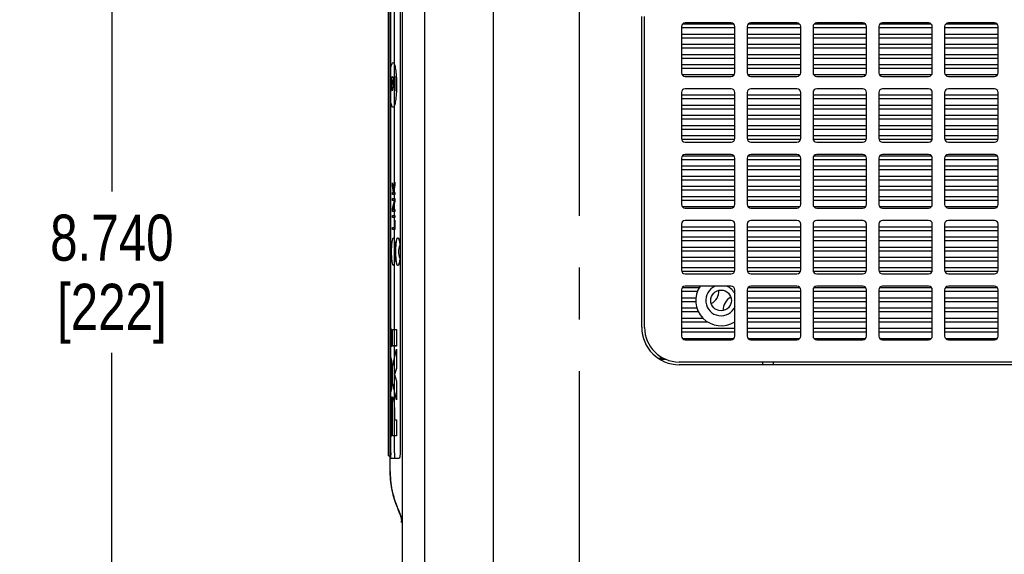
# Model space of a CAD drawing. Header units: inches. Extents: x 0 to 34, y 0 to 22.
# Tile 5 of 54: x 14 to 16.7, y 4.2 to 5.7. Entities that reach past the tile are written whole.
import ezdxf

# ---------------------------------------------------------------- set-up
doc = ezdxf.new("R2010")
doc.units = ezdxf.units.IN
doc.header["$LTSCALE"] = 1.87
doc.header["$MEASUREMENT"] = 0
doc.linetypes.add('CENTER', pattern=[0.6, 0.375, -0.075, 0.075, -0.075])
doc.layers.get('0').update_dxf_attribs({"linetype": 'CONTINUOUS'})
for name, color, linetype in [('02___PRT_ALL_AXES', 7, 'CONTINUOUS'), ('06___PRT_ALL_SURFS', 7, 'CONTINUOUS'), ('3_ALL_AXES', 7, 'CONTINUOUS'), ('DATUMCURVES', 7, 'CONTINUOUS'), ('DETAIL', 7, 'CONTINUOUS'), ('DIMENSIONS', 7, 'CONTINUOUS')]:
    doc.layers.add(name, color=color, linetype=linetype)
doc.styles.get("Standard").update_dxf_attribs({"font": 'txt', "width": 0.8})
doc.dimstyles.new('DIMSTYLE_4', dxfattribs={"dimtxt": 0.125, "dimasz": 0.18, "dimexe": 0.18, "dimexo": 0.0625, "dimgap": 0.09, "dimtad": 0, "dimtih": 1, "dimtoh": 1, "dimdec": 3, "dimlfac": 2, "dimzin": 4, "dimdsep": 46, "dimtxsty": 'STANDARD', "dimblk": '_FILLED', "dimblk1": '_FILLED', "dimblk2": '_FILLED', "dimcen": 0.09, "dimadec": 0, "dimazin": 0, "dimtp": 0.001, "dimtm": 0.001, "dimtfac": 1, "dimtdec": 3, "dimtofl": 0, "dimtmove": 0, "dimatfit": 3, "dimldrblk": '_FILLED', "dimfxl": 1, "dimtolj": 1, "dimtzin": 4, "dimarcsym": 0})

# ---------------------------------------------------------------- blocks, each defined once
blk = doc.blocks.new('_FILLED')
at = {"color": 0, "linetype": 'BYBLOCK'}
blk.add_solid([(0, 0), (-1, 0.174), (-1, -0.174)], dxfattribs=at)
blk = doc.blocks.new('*D8')
at = {"layer": 'DIMENSIONS', "color": 2, "linetype": 'CONTINUOUS'}
for p, q in [((15.4681, 7.2833), (14.137, 7.2833)), ((14.262, 7.2833), (14.262, 5.2233)), ((14.262, 2.9133), (14.262, 4.7858)), ((15.4681, 2.9133), (14.137, 2.9133))]:
    blk.add_line(p, q, dxfattribs=at)
at = {"layer": 'DIMENSIONS', "color": 2, "linetype": 'CONTINUOUS', "xscale": 0.18, "yscale": 0.18, "zscale": 0.18}
for p, rotation in [((14.262, 7.2833), 90), ((14.262, 2.9133), 270)]:
    blk.add_blockref('_FILLED', p, dxfattribs=dict(at, rotation=rotation))
at = {"layer": 'DIMENSIONS', "color": 2, "linetype": 'CONTINUOUS', "insert": (14.262, 5.1608), "char_height": 0.125, "width": 0.5, "attachment_point": 2, "line_spacing_factor": 0.9}
blk.add_mtext('8.740\\P[222]', dxfattribs=at)

msp = doc.modelspace()

# ---------------------------------------------------------------- linework, layer by layer
at = {"color": 7, "linetype": 'CONTINUOUS'}
for p, q in [((15.29704, 2.56832), (15.29704, 7.62832)), ((15.04954, 7.58288), (15.04954, 2.61377)), ((15.01704, 4.46382), (15.01704, 7.37882)), ((15.01204, 4.50632), (15.01204, 7.33632)), ((15.01815, 5.08907), (15.01815, 7.32632)), ((15.02818, 4.51507), (15.02818, 7.32757)), ((15.0437, 7.32757), (15.0437, 5.06939)), ((15.70661, 4.85507), (15.70661, 5.69807)), ((15.80661, 5.67057), (15.80661, 5.54557)), ((15.80661, 5.66782), (15.95161, 5.66782)), ((15.80981, 5.67782), (15.94841, 5.67782)), ((15.94161, 5.68057), (15.81661, 5.68057)), ((15.95161, 5.54557), (15.95161, 5.67057)), ((15.98511, 5.67057), (15.98511, 5.54557)), ((15.98511, 5.66782), (16.13011, 5.66782)), ((15.98831, 5.67782), (16.12691, 5.67782)), ((16.12011, 5.68057), (15.99511, 5.68057)), ((16.13011, 5.54557), (16.13011, 5.67057)), ((16.16361, 5.67057), (16.16361, 5.54557)), ((16.16361, 5.66782), (16.30861, 5.66782)), ((16.16681, 5.67782), (16.30541, 5.67782)), ((16.29861, 5.68057), (16.17361, 5.68057)), ((16.30861, 5.54557), (16.30861, 5.67057)), ((16.34211, 5.67057), (16.34211, 5.54557)), ((16.34211, 5.66782), (16.48711, 5.66782)), ((16.34531, 5.67782), (16.48391, 5.67782)), ((16.47711, 5.68057), (16.35211, 5.68057)), ((16.48711, 5.54557), (16.48711, 5.67057)), ((16.52061, 5.67057), (16.52061, 5.54557)), ((16.52061, 5.66782), (16.66561, 5.66782)), ((16.52381, 5.67782), (16.66241, 5.67782)), ((16.65561, 5.68057), (16.53061, 5.68057)), ((16.66561, 5.54557), (16.66561, 5.67057)), ((15.80661, 5.65032), (15.95161, 5.65032)), ((15.80661, 5.64032), (15.95161, 5.64032)), ((15.98511, 5.65032), (16.13011, 5.65032)), ((15.98511, 5.64032), (16.13011, 5.64032)), ((16.16361, 5.65032), (16.30861, 5.65032)), ((16.16361, 5.64032), (16.30861, 5.64032)), ((16.34211, 5.65032), (16.48711, 5.65032)), ((16.34211, 5.64032), (16.48711, 5.64032)), ((16.52061, 5.65032), (16.66561, 5.65032)), ((16.52061, 5.64032), (16.66561, 5.64032)), ((15.80661, 5.62282), (15.95161, 5.62282)), ((15.80661, 5.61282), (15.95161, 5.61282)), ((15.98511, 5.62282), (16.13011, 5.62282)), ((15.98511, 5.61282), (16.13011, 5.61282)), ((16.16361, 5.62282), (16.30861, 5.62282)), ((16.16361, 5.61282), (16.30861, 5.61282)), ((16.34211, 5.62282), (16.48711, 5.62282)), ((16.34211, 5.61282), (16.48711, 5.61282)), ((16.52061, 5.62282), (16.66561, 5.62282)), ((16.52061, 5.61282), (16.66561, 5.61282)), ((15.80661, 5.59532), (15.95161, 5.59532)), ((15.80661, 5.58532), (15.95161, 5.58532)), ((15.98511, 5.59532), (16.13011, 5.59532)), ((15.98511, 5.58532), (16.13011, 5.58532)), ((16.16361, 5.59532), (16.30861, 5.59532)), ((16.16361, 5.58532), (16.30861, 5.58532)), ((16.34211, 5.59532), (16.48711, 5.59532)), ((16.34211, 5.58532), (16.48711, 5.58532)), ((16.52061, 5.59532), (16.66561, 5.59532)), ((16.52061, 5.58532), (16.66561, 5.58532)), ((15.80661, 5.56782), (15.95161, 5.56782)), ((15.80661, 5.55782), (15.95161, 5.55782)), ((15.98511, 5.56782), (16.13011, 5.56782)), ((15.98511, 5.55782), (16.13011, 5.55782)), ((16.16361, 5.56782), (16.30861, 5.56782)), ((16.16361, 5.55782), (16.30861, 5.55782)), ((16.34211, 5.56782), (16.48711, 5.56782)), ((16.34211, 5.55782), (16.48711, 5.55782)), ((16.52061, 5.56782), (16.66561, 5.56782)), ((16.52061, 5.55782), (16.66561, 5.55782)), ((15.80832, 5.54032), (15.9499, 5.54032)), ((15.81661, 5.53557), (15.94161, 5.53557)), ((15.98682, 5.54032), (16.1284, 5.54032)), ((15.99511, 5.53557), (16.12011, 5.53557)), ((16.16532, 5.54032), (16.3069, 5.54032)), ((16.17361, 5.53557), (16.29861, 5.53557)), ((16.34382, 5.54032), (16.4854, 5.54032)), ((16.35211, 5.53557), (16.47711, 5.53557)), ((16.52232, 5.54032), (16.6639, 5.54032)), ((16.53061, 5.53557), (16.65561, 5.53557)), ((15.94161, 5.50207), (15.81661, 5.50207)), ((16.12011, 5.50207), (15.99511, 5.50207)), ((16.29861, 5.50207), (16.17361, 5.50207)), ((16.47711, 5.50207), (16.35211, 5.50207)), ((16.65561, 5.50207), (16.53061, 5.50207)), ((15.80661, 5.49207), (15.80661, 5.36707)), ((15.80661, 5.48532), (15.95161, 5.48532)), ((15.80661, 5.47532), (15.95161, 5.47532)), ((15.95161, 5.36707), (15.95161, 5.49207)), ((15.98511, 5.49207), (15.98511, 5.36707)), ((15.98511, 5.48532), (16.13011, 5.48532)), ((15.98511, 5.47532), (16.13011, 5.47532)), ((16.13011, 5.36707), (16.13011, 5.49207)), ((16.16361, 5.49207), (16.16361, 5.36707)), ((16.16361, 5.48532), (16.30861, 5.48532)), ((16.16361, 5.47532), (16.30861, 5.47532)), ((16.30861, 5.36707), (16.30861, 5.49207)), ((16.34211, 5.49207), (16.34211, 5.36707)), ((16.34211, 5.48532), (16.48711, 5.48532)), ((16.34211, 5.47532), (16.48711, 5.47532)), ((16.48711, 5.36707), (16.48711, 5.49207)), ((16.52061, 5.49207), (16.52061, 5.36707)), ((16.52061, 5.48532), (16.66561, 5.48532)), ((16.52061, 5.47532), (16.66561, 5.47532)), ((16.66561, 5.36707), (16.66561, 5.49207)), ((15.80661, 5.45782), (15.95161, 5.45782)), ((15.80661, 5.44782), (15.95161, 5.44782)), ((15.98511, 5.45782), (16.13011, 5.45782)), ((15.98511, 5.44782), (16.13011, 5.44782)), ((16.16361, 5.45782), (16.30861, 5.45782)), ((16.16361, 5.44782), (16.30861, 5.44782)), ((16.34211, 5.45782), (16.48711, 5.45782)), ((16.34211, 5.44782), (16.48711, 5.44782)), ((16.52061, 5.45782), (16.66561, 5.45782)), ((16.52061, 5.44782), (16.66561, 5.44782)), ((15.80661, 5.43032), (15.95161, 5.43032)), ((15.98511, 5.43032), (16.13011, 5.43032)), ((16.16361, 5.43032), (16.30861, 5.43032)), ((16.34211, 5.43032), (16.48711, 5.43032)), ((16.52061, 5.43032), (16.66561, 5.43032)), ((15.80661, 5.42032), (15.95161, 5.42032)), ((15.80661, 5.40282), (15.95161, 5.40282)), ((15.98511, 5.42032), (16.13011, 5.42032)), ((15.98511, 5.40282), (16.13011, 5.40282)), ((16.16361, 5.42032), (16.30861, 5.42032)), ((16.16361, 5.40282), (16.30861, 5.40282)), ((16.34211, 5.42032), (16.48711, 5.42032)), ((16.34211, 5.40282), (16.48711, 5.40282)), ((16.52061, 5.42032), (16.66561, 5.42032)), ((16.52061, 5.40282), (16.66561, 5.40282)), ((15.80661, 5.39282), (15.95161, 5.39282)), ((15.80661, 5.37532), (15.95161, 5.37532)), ((15.98511, 5.39282), (16.13011, 5.39282)), ((15.98511, 5.37532), (16.13011, 5.37532)), ((16.16361, 5.39282), (16.30861, 5.39282)), ((16.16361, 5.37532), (16.30861, 5.37532)), ((16.34211, 5.39282), (16.48711, 5.39282)), ((16.34211, 5.37532), (16.48711, 5.37532)), ((16.52061, 5.39282), (16.66561, 5.39282)), ((16.52061, 5.37532), (16.66561, 5.37532)), ((15.80661, 5.36532), (15.95161, 5.36532)), ((15.81661, 5.35707), (15.94161, 5.35707)), ((15.98511, 5.36532), (16.13011, 5.36532)), ((15.99511, 5.35707), (16.12011, 5.35707)), ((16.16361, 5.36532), (16.30861, 5.36532)), ((16.17361, 5.35707), (16.29861, 5.35707)), ((16.34211, 5.36532), (16.48711, 5.36532)), ((16.35211, 5.35707), (16.47711, 5.35707)), ((16.52061, 5.36532), (16.66561, 5.36532)), ((16.53061, 5.35707), (16.65561, 5.35707)), ((15.80932, 5.32032), (15.9489, 5.32032)), ((15.94161, 5.32357), (15.81661, 5.32357)), ((15.98782, 5.32032), (16.1274, 5.32032)), ((16.12011, 5.32357), (15.99511, 5.32357)), ((16.16632, 5.32032), (16.3059, 5.32032)), ((16.29861, 5.32357), (16.17361, 5.32357)), ((16.34482, 5.32032), (16.4844, 5.32032)), ((16.47711, 5.32357), (16.35211, 5.32357)), ((16.52332, 5.32032), (16.6629, 5.32032)), ((16.65561, 5.32357), (16.53061, 5.32357)), ((15.80661, 5.31357), (15.80661, 5.18857)), ((15.80661, 5.31032), (15.95161, 5.31032)), ((15.80661, 5.29282), (15.95161, 5.29282)), ((15.95161, 5.18857), (15.95161, 5.31357)), ((15.98511, 5.31357), (15.98511, 5.18857)), ((15.98511, 5.31032), (16.13011, 5.31032)), ((15.98511, 5.29282), (16.13011, 5.29282)), ((16.13011, 5.18857), (16.13011, 5.31357)), ((16.16361, 5.31357), (16.16361, 5.18857)), ((16.16361, 5.31032), (16.30861, 5.31032)), ((16.16361, 5.29282), (16.30861, 5.29282)), ((16.30861, 5.18857), (16.30861, 5.31357)), ((16.34211, 5.31357), (16.34211, 5.18857)), ((16.34211, 5.31032), (16.48711, 5.31032)), ((16.34211, 5.29282), (16.48711, 5.29282)), ((16.48711, 5.18857), (16.48711, 5.31357)), ((16.52061, 5.31357), (16.52061, 5.18857)), ((16.52061, 5.31032), (16.66561, 5.31032)), ((16.52061, 5.29282), (16.66561, 5.29282)), ((16.66561, 5.18857), (16.66561, 5.31357)), ((15.80661, 5.28282), (15.95161, 5.28282)), ((15.80661, 5.26532), (15.95161, 5.26532)), ((15.98511, 5.28282), (16.13011, 5.28282)), ((15.98511, 5.26532), (16.13011, 5.26532)), ((16.16361, 5.28282), (16.30861, 5.28282)), ((16.16361, 5.26532), (16.30861, 5.26532)), ((16.34211, 5.28282), (16.48711, 5.28282)), ((16.34211, 5.26532), (16.48711, 5.26532)), ((16.52061, 5.28282), (16.66561, 5.28282)), ((16.52061, 5.26532), (16.66561, 5.26532)), ((15.80661, 5.25532), (15.95161, 5.25532)), ((15.80661, 5.23782), (15.95161, 5.23782)), ((15.98511, 5.25532), (16.13011, 5.25532)), ((15.98511, 5.23782), (16.13011, 5.23782)), ((16.16361, 5.25532), (16.30861, 5.25532)), ((16.16361, 5.23782), (16.30861, 5.23782)), ((16.34211, 5.25532), (16.48711, 5.25532)), ((16.34211, 5.23782), (16.48711, 5.23782)), ((16.52061, 5.25532), (16.66561, 5.25532)), ((16.52061, 5.23782), (16.66561, 5.23782)), ((15.80661, 5.22782), (15.95161, 5.22782)), ((15.80661, 5.21032), (15.95161, 5.21032)), ((15.98511, 5.22782), (16.13011, 5.22782)), ((15.98511, 5.21032), (16.13011, 5.21032)), ((16.16361, 5.22782), (16.30861, 5.22782)), ((16.16361, 5.21032), (16.30861, 5.21032)), ((16.34211, 5.22782), (16.48711, 5.22782)), ((16.34211, 5.21032), (16.48711, 5.21032)), ((16.52061, 5.22782), (16.66561, 5.22782)), ((16.52061, 5.21032), (16.66561, 5.21032)), ((15.80661, 5.20032), (15.95161, 5.20032)), ((15.80866, 5.18282), (15.94956, 5.18282)), ((15.98511, 5.20032), (16.13011, 5.20032)), ((15.98716, 5.18282), (16.12806, 5.18282)), ((16.16361, 5.20032), (16.30861, 5.20032)), ((16.16566, 5.18282), (16.30656, 5.18282)), ((16.34211, 5.20032), (16.48711, 5.20032)), ((16.34416, 5.18282), (16.48506, 5.18282)), ((16.52061, 5.20032), (16.66561, 5.20032)), ((16.52266, 5.18282), (16.66356, 5.18282)), ((15.81661, 5.17857), (15.94161, 5.17857)), ((15.99511, 5.17857), (16.12011, 5.17857)), ((16.17361, 5.17857), (16.29861, 5.17857)), ((16.35211, 5.17857), (16.47711, 5.17857)), ((16.53061, 5.17857), (16.65561, 5.17857)), ((15.80661, 5.13507), (15.80661, 5.01007)), ((15.80661, 5.12782), (15.95161, 5.12782)), ((15.94161, 5.14507), (15.81661, 5.14507)), ((15.95161, 5.01007), (15.95161, 5.13507)), ((15.98511, 5.13507), (15.98511, 5.01007)), ((15.98511, 5.12782), (16.13011, 5.12782)), ((16.12011, 5.14507), (15.99511, 5.14507)), ((16.13011, 5.01007), (16.13011, 5.13507)), ((16.16361, 5.13507), (16.16361, 5.01007)), ((16.16361, 5.12782), (16.30861, 5.12782)), ((16.29861, 5.14507), (16.17361, 5.14507)), ((16.30861, 5.01007), (16.30861, 5.13507)), ((16.34211, 5.13507), (16.34211, 5.01007)), ((16.34211, 5.12782), (16.48711, 5.12782)), ((16.47711, 5.14507), (16.35211, 5.14507)), ((16.48711, 5.01007), (16.48711, 5.13507)), ((16.52061, 5.13507), (16.52061, 5.01007)), ((16.52061, 5.12782), (16.66561, 5.12782)), ((16.65561, 5.14507), (16.53061, 5.14507)), ((16.66561, 5.01007), (16.66561, 5.13507)), ((15.80661, 5.11782), (15.95161, 5.11782)), ((15.80661, 5.10032), (15.95161, 5.10032)), ((15.98511, 5.11782), (16.13011, 5.11782)), ((15.98511, 5.10032), (16.13011, 5.10032)), ((16.16361, 5.11782), (16.30861, 5.11782)), ((16.16361, 5.10032), (16.30861, 5.10032)), ((16.34211, 5.11782), (16.48711, 5.11782)), ((16.34211, 5.10032), (16.48711, 5.10032)), ((16.52061, 5.11782), (16.66561, 5.11782)), ((16.52061, 5.10032), (16.66561, 5.10032)), ((15.01815, 5.03157), (15.01815, 5.08907)), ((15.04314, 5.07813), (15.04377, 5.06948)), ((15.80661, 5.09032), (15.95161, 5.09032)), ((15.98511, 5.09032), (16.13011, 5.09032)), ((16.16361, 5.09032), (16.30861, 5.09032)), ((16.34211, 5.09032), (16.48711, 5.09032)), ((16.52061, 5.09032), (16.66561, 5.09032)), ((15.04377, 5.05117), (15.04314, 5.04252)), ((15.0437, 5.06939), (15.0437, 5.05126)), ((15.0437, 5.05126), (15.0437, 4.51507)), ((15.80661, 5.07282), (15.95161, 5.07282)), ((15.80661, 5.06282), (15.95161, 5.06282)), ((15.98511, 5.07282), (16.13011, 5.07282)), ((15.98511, 5.06282), (16.13011, 5.06282)), ((16.16361, 5.07282), (16.30861, 5.07282)), ((16.16361, 5.06282), (16.30861, 5.06282)), ((16.34211, 5.07282), (16.48711, 5.07282)), ((16.34211, 5.06282), (16.48711, 5.06282)), ((16.52061, 5.07282), (16.66561, 5.07282)), ((16.52061, 5.06282), (16.66561, 5.06282)), ((15.01815, 4.51632), (15.01815, 5.03157)), ((15.80661, 5.04532), (15.95161, 5.04532)), ((15.80661, 5.03532), (15.95161, 5.03532)), ((15.98511, 5.04532), (16.13011, 5.04532)), ((15.98511, 5.03532), (16.13011, 5.03532)), ((16.16361, 5.04532), (16.30861, 5.04532)), ((16.16361, 5.03532), (16.30861, 5.03532)), ((16.34211, 5.04532), (16.48711, 5.04532)), ((16.34211, 5.03532), (16.48711, 5.03532)), ((16.52061, 5.04532), (16.66561, 5.04532)), ((16.52061, 5.03532), (16.66561, 5.03532)), ((15.80661, 5.01782), (15.95161, 5.01782)), ((15.80706, 5.00782), (15.95116, 5.00782)), ((15.81661, 5.00007), (15.94161, 5.00007)), ((15.98511, 5.01782), (16.13011, 5.01782)), ((15.98556, 5.00782), (16.12966, 5.00782)), ((15.99511, 5.00007), (16.12011, 5.00007)), ((16.16361, 5.01782), (16.30861, 5.01782)), ((16.16406, 5.00782), (16.30816, 5.00782)), ((16.17361, 5.00007), (16.29861, 5.00007)), ((16.34211, 5.01782), (16.48711, 5.01782)), ((16.34256, 5.00782), (16.48666, 5.00782)), ((16.35211, 5.00007), (16.47711, 5.00007)), ((16.52061, 5.01782), (16.66561, 5.01782)), ((16.52106, 5.00782), (16.66516, 5.00782)), ((16.53061, 5.00007), (16.65561, 5.00007)), ((15.80661, 4.95657), (15.80661, 4.83157)), ((15.80661, 4.95282), (15.84997, 4.95282)), ((15.80899, 4.96282), (15.85479, 4.96282)), ((15.94161, 4.96657), (15.81661, 4.96657)), ((15.95161, 4.83157), (15.95161, 4.95657)), ((15.98511, 4.95657), (15.98511, 4.83157)), ((15.98511, 4.95282), (16.13011, 4.95282)), ((15.98749, 4.96282), (16.12773, 4.96282)), ((16.12011, 4.96657), (15.99511, 4.96657)), ((16.13011, 4.83157), (16.13011, 4.95657)), ((16.16361, 4.95657), (16.16361, 4.83157)), ((16.16361, 4.95282), (16.30861, 4.95282)), ((16.16599, 4.96282), (16.30623, 4.96282)), ((16.29861, 4.96657), (16.17361, 4.96657)), ((16.30861, 4.83157), (16.30861, 4.95657)), ((16.34211, 4.95657), (16.34211, 4.83157)), ((16.34211, 4.95282), (16.48711, 4.95282)), ((16.34449, 4.96282), (16.48473, 4.96282)), ((16.47711, 4.96657), (16.35211, 4.96657)), ((16.48711, 4.83157), (16.48711, 4.95657)), ((16.52061, 4.95657), (16.52061, 4.83157)), ((16.52061, 4.95282), (16.66561, 4.95282)), ((16.52299, 4.96282), (16.66323, 4.96282)), ((16.65561, 4.96657), (16.53061, 4.96657)), ((16.66561, 4.83157), (16.66561, 4.95657)), ((15.80661, 4.93532), (15.84574, 4.93532)), ((15.80661, 4.92532), (15.84542, 4.92532)), ((15.98511, 4.93532), (16.13011, 4.93532)), ((15.98511, 4.92532), (16.13011, 4.92532)), ((16.16361, 4.93532), (16.30861, 4.93532)), ((16.16361, 4.92532), (16.30861, 4.92532)), ((16.34211, 4.93532), (16.48711, 4.93532)), ((16.34211, 4.92532), (16.48711, 4.92532)), ((16.52061, 4.93532), (16.66561, 4.93532)), ((16.52061, 4.92532), (16.66561, 4.92532)), ((15.80661, 4.90782), (15.84841, 4.90782)), ((15.80661, 4.89782), (15.85237, 4.89782)), ((15.98511, 4.90782), (16.13011, 4.90782)), ((15.98511, 4.89782), (16.13011, 4.89782)), ((16.16361, 4.90782), (16.30861, 4.90782)), ((16.16361, 4.89782), (16.30861, 4.89782)), ((16.34211, 4.90782), (16.48711, 4.90782)), ((16.34211, 4.89782), (16.48711, 4.89782)), ((16.52061, 4.90782), (16.66561, 4.90782)), ((16.52061, 4.89782), (16.66561, 4.89782)), ((15.80661, 4.88032), (15.86465, 4.88032)), ((15.80661, 4.87032), (15.87681, 4.87032)), ((15.98511, 4.88032), (16.13011, 4.88032)), ((15.98511, 4.87032), (16.13011, 4.87032)), ((16.16361, 4.88032), (16.30861, 4.88032)), ((16.16361, 4.87032), (16.30861, 4.87032)), ((16.34211, 4.88032), (16.48711, 4.88032)), ((16.34211, 4.87032), (16.48711, 4.87032)), ((16.52061, 4.88032), (16.66561, 4.88032)), ((16.52061, 4.87032), (16.66561, 4.87032)), ((15.80661, 4.85282), (15.95161, 4.85282)), ((15.80661, 4.84282), (15.95161, 4.84282)), ((15.98511, 4.85282), (16.13011, 4.85282)), ((15.98511, 4.84282), (16.13011, 4.84282)), ((16.16361, 4.85282), (16.30861, 4.85282)), ((16.16361, 4.84282), (16.30861, 4.84282)), ((16.34211, 4.85282), (16.48711, 4.85282)), ((16.34211, 4.84282), (16.48711, 4.84282)), ((16.52061, 4.85282), (16.66561, 4.85282)), ((16.52061, 4.84282), (16.66561, 4.84282)), ((15.80899, 4.82532), (15.94923, 4.82532)), ((15.81661, 4.82157), (15.94161, 4.82157)), ((15.98749, 4.82532), (16.12773, 4.82532)), ((15.99511, 4.82157), (16.12011, 4.82157)), ((16.16599, 4.82532), (16.30623, 4.82532)), ((16.17361, 4.82157), (16.29861, 4.82157)), ((16.34449, 4.82532), (16.48473, 4.82532)), ((16.35211, 4.82157), (16.47711, 4.82157)), ((16.52299, 4.82532), (16.66323, 4.82532)), ((16.53061, 4.82157), (16.65561, 4.82157)), ((18.31761, 4.76107), (15.80061, 4.76107)), ((16.02676, 4.76107), (16.02676, 4.75382)), ((15.01815, 4.51507), (15.01815, 4.51632)), ((15.01204, 4.50632), (15.01704, 4.50632)), ((15.04063, 4.49992), (15.01914, 4.49954)), ((15.01704, 4.4629), (15.01704, 4.46382)), ((15.04617, 4.34103), (15.03827, 4.36206)), ((15.04224, 4.3517), (15.03897, 4.36022)), ((15.04537, 4.34333), (15.04517, 4.34387)), ((15.04954, 4.32632), (15.04617, 4.34103))]:
    msp.add_line(p, q, dxfattribs=at)
at = {"color": 3, "linetype": 'CONTINUOUS'}
for p, q in [((15.69911, 4.85532), (15.69911, 5.69832)), ((15.74453, 4.77151), (15.75882, 4.77151)), ((15.74752, 4.76922), (15.76352, 4.76922)), ((18.31761, 4.75382), (15.80061, 4.75382)), ((16.05676, 4.75382), (16.05676, 4.76107))]:
    msp.add_line(p, q, dxfattribs=at)
at = {"color": 7, "linetype": 'CONTINUOUS'}
msp.add_circle((15.91411, 4.92807), 0.028, dxfattribs=at)
for centre, radius, start, end in [((15.81661, 5.67057), 0.01, 90, 180), ((15.94161, 5.67057), 0.01, 0, 90), ((15.99511, 5.67057), 0.01, 90, 180), ((16.12011, 5.67057), 0.01, 0, 90), ((16.17361, 5.67057), 0.01, 90, 180), ((16.29861, 5.67057), 0.01, 0, 90), ((16.35211, 5.67057), 0.01, 90, 180), ((16.47711, 5.67057), 0.01, 0, 90), ((16.53061, 5.67057), 0.01, 90, 180), ((16.65561, 5.67057), 0.01, 0, 90), ((15.81661, 5.54557), 0.01, 180, 270), ((15.94161, 5.54557), 0.01, 270, 360), ((15.99511, 5.54557), 0.01, 180, 270), ((16.12011, 5.54557), 0.01, 270, 360), ((16.17361, 5.54557), 0.01, 180, 270), ((16.29861, 5.54557), 0.01, 270, 360), ((16.35211, 5.54557), 0.01, 180, 270), ((16.47711, 5.54557), 0.01, 270, 360), ((16.53061, 5.54557), 0.01, 180, 270), ((16.65561, 5.54557), 0.01, 270, 360), ((15.81661, 5.49207), 0.01, 90, 180), ((15.94161, 5.49207), 0.01, 0, 90), ((15.99511, 5.49207), 0.01, 90, 180), ((16.12011, 5.49207), 0.01, 0, 90), ((16.17361, 5.49207), 0.01, 90, 180), ((16.29861, 5.49207), 0.01, 0, 90), ((16.35211, 5.49207), 0.01, 90, 180), ((16.47711, 5.49207), 0.01, 0, 90), ((16.53061, 5.49207), 0.01, 90, 180), ((16.65561, 5.49207), 0.01, 0, 90), ((15.81661, 5.36707), 0.01, 180, 270), ((15.94161, 5.36707), 0.01, 270, 360), ((15.99511, 5.36707), 0.01, 180, 270), ((16.12011, 5.36707), 0.01, 270, 360), ((16.17361, 5.36707), 0.01, 180, 270), ((16.29861, 5.36707), 0.01, 270, 360), ((16.35211, 5.36707), 0.01, 180, 270), ((16.47711, 5.36707), 0.01, 270, 360), ((16.53061, 5.36707), 0.01, 180, 270), ((16.65561, 5.36707), 0.01, 270, 360), ((15.81661, 5.31357), 0.01, 90, 180), ((15.94161, 5.31357), 0.01, 0, 90), ((15.99511, 5.31357), 0.01, 90, 180), ((16.12011, 5.31357), 0.01, 0, 90), ((16.17361, 5.31357), 0.01, 90, 180), ((16.29861, 5.31357), 0.01, 0, 90), ((16.35211, 5.31357), 0.01, 90, 180), ((16.47711, 5.31357), 0.01, 0, 90), ((16.53061, 5.31357), 0.01, 90, 180), ((16.65561, 5.31357), 0.01, 0, 90), ((15.81661, 5.18857), 0.01, 180, 270), ((15.94161, 5.18857), 0.01, 270, 360), ((15.99511, 5.18857), 0.01, 180, 270), ((16.12011, 5.18857), 0.01, 270, 360), ((16.17361, 5.18857), 0.01, 180, 270), ((16.29861, 5.18857), 0.01, 270, 360), ((16.35211, 5.18857), 0.01, 180, 270), ((16.47711, 5.18857), 0.01, 270, 360), ((16.53061, 5.18857), 0.01, 180, 270), ((16.65561, 5.18857), 0.01, 270, 360), ((15.81661, 5.13507), 0.01, 90, 180), ((15.94161, 5.13507), 0.01, 0, 90), ((15.99511, 5.13507), 0.01, 90, 180), ((16.12011, 5.13507), 0.01, 0, 90), ((16.17361, 5.13507), 0.01, 90, 180), ((16.29861, 5.13507), 0.01, 0, 90), ((16.35211, 5.13507), 0.01, 90, 180), ((16.47711, 5.13507), 0.01, 0, 90), ((16.53061, 5.13507), 0.01, 90, 180), ((16.65561, 5.13507), 0.01, 0, 90), ((15.81661, 5.01007), 0.01, 180, 270), ((15.94161, 5.01007), 0.01, 270, 360), ((15.99511, 5.01007), 0.01, 180, 270), ((16.12011, 5.01007), 0.01, 270, 360), ((16.17361, 5.01007), 0.01, 180, 270), ((16.29861, 5.01007), 0.01, 270, 360), ((16.35211, 5.01007), 0.01, 180, 270), ((16.47711, 5.01007), 0.01, 270, 360), ((16.53061, 5.01007), 0.01, 180, 270), ((16.65561, 5.01007), 0.01, 270, 360), ((15.81661, 4.95657), 0.01, 90, 180), ((15.91411, 4.92807), 0.06875, 145.80072, 302.85988), ((15.94161, 4.95657), 0.01, 0, 90), ((15.99511, 4.95657), 0.01, 90, 180), ((16.12011, 4.95657), 0.01, 0, 90), ((16.17361, 4.95657), 0.01, 90, 180), ((16.29861, 4.95657), 0.01, 0, 90), ((16.35211, 4.95657), 0.01, 90, 180), ((16.47711, 4.95657), 0.01, 0, 90), ((16.53061, 4.95657), 0.01, 90, 180), ((16.65561, 4.95657), 0.01, 0, 90), ((15.80061, 4.85507), 0.094, 180, 270), ((15.81661, 4.83157), 0.01, 180, 270), ((15.94161, 4.83157), 0.01, 270, 360), ((15.99511, 4.83157), 0.01, 180, 270), ((16.12011, 4.83157), 0.01, 270, 360), ((16.17361, 4.83157), 0.01, 180, 270), ((16.29861, 4.83157), 0.01, 270, 360), ((16.35211, 4.83157), 0.01, 180, 270), ((16.47711, 4.83157), 0.01, 270, 360), ((16.53061, 4.83157), 0.01, 180, 270), ((16.65561, 4.83157), 0.01, 270, 360), ((15.27706, 4.51489), 0.25891, 179.95857, 181.25279), ((15.67717, 4.60498), 0.68352, 200.13793, 200.81716), ((14.88573, 4.28592), 0.16965, 18.92245, 19.21725), ((14.915, 4.2959), 0.13872, 18.15825, 18.94303)]:
    msp.add_arc(centre, radius, start, end, dxfattribs=at)
at = {"color": 3, "linetype": 'CONTINUOUS'}
msp.add_arc((15.80061, 4.85532), 0.1015, 180, 270, dxfattribs=at)
at = {"color": 7, "linetype": 'CONTINUOUS'}
for points, knots in [([(15.03741, 5.02261), (15.03721, 5.02261), (15.03676, 5.02277), (15.03621, 5.02336), (15.0357, 5.02427), (15.03521, 5.02551), (15.03476, 5.02708), (15.03433, 5.02897), (15.03395, 5.03116), (15.03346, 5.03462), (15.03297, 5.03953), (15.03257, 5.04599), (15.03232, 5.05302), (15.03224, 5.06032), (15.03232, 5.06763), (15.03257, 5.07465), (15.03297, 5.08112), (15.03346, 5.08603), (15.03395, 5.08949), (15.03433, 5.09168), (15.03476, 5.09357), (15.03521, 5.09514), (15.0357, 5.09638), (15.03621, 5.09728), (15.03676, 5.09788), (15.03721, 5.09804), (15.03741, 5.09804)], [0, 0, 0, 0, 0.0076313, 0.0174555, 0.0306819, 0.047766, 0.0688199, 0.0937613, 0.1224457, 0.154688, 0.2286668, 0.3130657, 0.404691, 0.5000003, 0.5953095, 0.6869348, 0.7713337, 0.8453126, 0.8775549, 0.9062391, 0.9311804, 0.9522341, 0.9693181, 0.9825445, 0.9923687, 1, 1, 1, 1]), ([(15.03741, 5.09804), (15.0377, 5.09803), (15.03818, 5.09777), (15.03866, 5.09723), (15.03925, 5.09635), (15.03994, 5.09482), (15.0407, 5.09251), (15.04142, 5.08963), (15.04209, 5.08621), (15.04268, 5.08232), (15.043, 5.07957), (15.04314, 5.07813)], [0, 0, 0, 0, 0.0412626, 0.0690941, 0.103017, 0.1906099, 0.3050668, 0.4453025, 0.6096447, 0.7955383, 1, 1, 1, 1]), ([(15.04314, 5.04252), (15.043, 5.04107), (15.04268, 5.03833), (15.04209, 5.03444), (15.04142, 5.03102), (15.0407, 5.02814), (15.03994, 5.02583), (15.03925, 5.0243), (15.03866, 5.02342), (15.03818, 5.02288), (15.0377, 5.02262), (15.03741, 5.02261)], [0, 0, 0, 0, 0.2044622, 0.3903563, 0.5546989, 0.6949341, 0.8093904, 0.8969829, 0.9309058, 0.9587374, 1, 1, 1, 1]), ([(15.02818, 4.51507), (15.02818, 4.51408), (15.02819, 4.51211), (15.02824, 4.50927), (15.02832, 4.50664), (15.02842, 4.50434), (15.02856, 4.50245), (15.02871, 4.50106), (15.02888, 4.50021), (15.02902, 4.49982), (15.02913, 4.49972), (15.02917, 4.49972)], [0, 0, 0, 0, 0.1934631, 0.3802591, 0.5520727, 0.7025303, 0.8260546, 0.9182606, 0.9758059, 0.9915366, 1, 1, 1, 1]), ([(15.04371, 4.51507), (15.04371, 4.51408), (15.04367, 4.51214), (15.0435, 4.50931), (15.04322, 4.50672), (15.04285, 4.50445), (15.04241, 4.50259), (15.04196, 4.50133), (15.04155, 4.50059), (15.04121, 4.50015), (15.04085, 4.49992), (15.04063, 4.49992)], [0, 0, 0, 0, 0.1867989, 0.3670421, 0.5329432, 0.6787763, 0.7998295, 0.8931437, 0.9290215, 0.9580869, 1, 1, 1, 1]), ([(15.01914, 4.49954), (15.01906, 4.49954), (15.0189, 4.49983), (15.0188, 4.5003), (15.01865, 4.50115), (15.01854, 4.50227), (15.01843, 4.50369), (15.0183, 4.50603), (15.01824, 4.50791), (15.01821, 4.50923)], [0, 0, 0, 0, 0.0239225, 0.0776514, 0.1634885, 0.2803782, 0.4257027, 0.5965569, 1, 1, 1, 1]), ([(15.03544, 4.36966), (15.03311, 4.37602), (15.02844, 4.38963), (15.02252, 4.4116), (15.01819, 4.43632), (15.01708, 4.45379), (15.01704, 4.4629)], [0, 0, 0, 0, 0.2129046, 0.4515797, 0.7139678, 1, 1, 1, 1])]:
    msp.add_open_spline(points, degree=3, knots=knots, dxfattribs=at)
at = {"layer": '02___PRT_ALL_AXES', "color": 7, "linetype": 'CONTINUOUS'}
for centre, radius, start, end in [((15.08704, 5.06032), 0.0475, 158.03555, 201.96417), ((15.87094, 4.95332), 0.0375, 296.28639, 3.09933), ((15.95755, 4.90332), 0.0375, 116.90474, 183.80249)]:
    msp.add_arc(centre, radius, start, end, dxfattribs=at)
at = {"layer": '02___PRT_ALL_AXES', "color": 3, "linetype": 'CONTINUOUS'}
for start, end in [(112.37559, 336.00994), (23.99006, 67.62441)]:
    msp.add_arc((15.91411, 4.92807), 0.0415, start, end, dxfattribs=at)
at = {"layer": '06___PRT_ALL_SURFS', "color": 7, "linetype": 'CONTINUOUS'}
for p, q in [((15.03888, 4.36049), (15.04011, 4.35726)), ((15.04011, 4.35726), (15.04237, 4.35137)), ((15.04114, 4.35457), (15.04549, 4.34292)), ((15.04198, 4.3516), (15.04346, 4.34801)), ((15.04445, 4.34557), (15.04198, 4.3516)), ((15.04237, 4.35137), (15.0445, 4.34569)), ((15.04346, 4.34801), (15.04467, 4.34498)), ((15.04399, 4.34669), (15.04467, 4.34498)), ((15.0445, 4.34569), (15.04482, 4.34481)), ((15.04467, 4.34498), (15.04497, 4.34422)), ((15.04469, 4.34495), (15.0456, 4.34257)), ((15.04482, 4.34481), (15.0454, 4.34318)), ((15.0452, 4.3437), (15.04534, 4.34333)), ((15.04549, 4.34292), (15.04566, 4.34248)), ((15.04551, 4.34282), (15.04562, 4.34252)), ((15.04562, 4.34252), (15.04626, 4.34078)), ((15.04566, 4.34248), (15.04582, 4.34203)), ((15.0458, 4.34211), (15.04627, 4.34075)), ((15.04618, 4.34099), (15.04628, 4.34071)), ((15.04624, 4.34079), (15.04658, 4.33983)), ((15.04627, 4.34075), (15.04656, 4.33988))]:
    msp.add_line(p, q, dxfattribs=at)
for points in [[(15.01704, 4.46382), (15.01704, 4.46218), (15.01718, 4.45466), (15.01752, 4.44732), (15.01803, 4.44017), (15.01872, 4.4332), (15.01958, 4.42643), (15.02059, 4.41986), (15.02175, 4.41351), (15.02304, 4.40734), (15.02446, 4.40132), (15.02602, 4.39541), (15.02769, 4.38962), (15.02949, 4.38392), (15.03145, 4.37818), (15.03353, 4.37248), (15.03552, 4.36733), (15.03705, 4.36349), (15.03814, 4.36084), (15.03892, 4.35893), (15.04211, 4.3513)], [(15.04582, 4.34203), (15.04597, 4.34161), (15.04614, 4.34114)], [(15.04658, 4.33983), (15.04825, 4.33435), (15.04939, 4.32871)]]:
    msp.add_lwpolyline(points, dxfattribs=at)
at = {"layer": '3_ALL_AXES', "color": 7, "linetype": 'CENTER'}
msp.add_line((15.53061, 2.91332), (15.53061, 6.84563), dxfattribs=at)
at = {"layer": 'DATUMCURVES', "color": 40, "linetype": 'CONTINUOUS'}
for p, q in [((15.0248, 5.52805), (15.02675, 5.51637)), ((15.02839, 5.50532), (15.02839, 5.53536)), ((15.02839, 5.53536), (15.02951, 5.53536)), ((15.02951, 5.53536), (15.02951, 5.49519)), ((15.02233, 5.50569), (15.02233, 5.4961)), ((15.02821, 5.49519), (15.02567, 5.51171)), ((15.02675, 5.51637), (15.02839, 5.50532)), ((15.02951, 5.49519), (15.02821, 5.49519)), ((15.02286, 5.23878), (15.02286, 5.24684)), ((15.02286, 5.24684), (15.02583, 5.22783)), ((15.02577, 5.22106), (15.02286, 5.23878)), ((15.02583, 5.22783), (15.02951, 5.2489)), ((15.02951, 5.24066), (15.02598, 5.22106)), ((15.02951, 5.2489), (15.02951, 5.24066)), ((15.02286, 5.21524), (15.02286, 5.22106)), ((15.02286, 5.22106), (15.02577, 5.22106)), ((15.02951, 5.21524), (15.02286, 5.21524)), ((15.02598, 5.22106), (15.02951, 5.22106)), ((15.02951, 5.22106), (15.02951, 5.21524)), ((15.02286, 5.19866), (15.02286, 5.20408)), ((15.02286, 5.20408), (15.02951, 5.20408)), ((15.02286, 5.17778), (15.02836, 5.19866)), ((15.02836, 5.19866), (15.02286, 5.19866)), ((15.02951, 5.19655), (15.02386, 5.17496)), ((15.02951, 5.20408), (15.02951, 5.19655)), ((15.02286, 5.1696), (15.02286, 5.17778)), ((15.02951, 5.1696), (15.02286, 5.1696)), ((15.02286, 5.15283), (15.02286, 5.15872)), ((15.02286, 5.15872), (15.02951, 5.15872)), ((15.02386, 5.17496), (15.02951, 5.17496)), ((15.02951, 5.17496), (15.02951, 5.1696)), ((15.02951, 5.15872), (15.02951, 5.15283)), ((15.02951, 5.15283), (15.02286, 5.15283)), ((15.02869, 5.12625), (15.02869, 5.14602)), ((15.02869, 5.14602), (15.02951, 5.14602)), ((15.02951, 5.14602), (15.02951, 5.12042)), ((15.02286, 5.12042), (15.02286, 5.12625)), ((15.02286, 5.12625), (15.02869, 5.12625)), ((15.02951, 5.12042), (15.02286, 5.12042)), ((15.02106, 4.84972), (15.01704, 4.84972)), ((15.02117, 4.84937), (15.01704, 4.84937)), ((15.02106, 4.80485), (15.02106, 4.84972)), ((15.02117, 4.8045), (15.02117, 4.84937)), ((15.02272, 4.80485), (15.02272, 4.84972)), ((15.02272, 4.84972), (15.03417, 4.84972)), ((15.02283, 4.8045), (15.02283, 4.84937)), ((15.02283, 4.84937), (15.03428, 4.84937)), ((15.03417, 4.84972), (15.03417, 4.80485)), ((15.03428, 4.84937), (15.03428, 4.8045)), ((15.01704, 4.80485), (15.02106, 4.80485)), ((15.01704, 4.8045), (15.02117, 4.8045)), ((15.02128, 4.76358), (15.01704, 4.78149)), ((15.02117, 4.76394), (15.01704, 4.78138)), ((15.03417, 4.80485), (15.02272, 4.80485)), ((15.03428, 4.8045), (15.02283, 4.8045)), ((15.02406, 4.75206), (15.03417, 4.79561)), ((15.02417, 4.75171), (15.03428, 4.79526)), ((15.03417, 4.79561), (15.03417, 4.74414)), ((15.03428, 4.79526), (15.03428, 4.74379)), ((15.02117, 4.68938), (15.02117, 4.76394)), ((15.02128, 4.68902), (15.02128, 4.76358)), ((15.02272, 4.69664), (15.02272, 4.75733)), ((15.02272, 4.75733), (15.02406, 4.75206)), ((15.02283, 4.69628), (15.02283, 4.75698)), ((15.02283, 4.75698), (15.02417, 4.75171)), ((15.01704, 4.73382), (15.01962, 4.72632)), ((15.01704, 4.73379), (15.01973, 4.72597)), ((15.03417, 4.74414), (15.02881, 4.72765)), ((15.02881, 4.72765), (15.03428, 4.70947)), ((15.03428, 4.74379), (15.02892, 4.72729)), ((15.01962, 4.72632), (15.01704, 4.7192)), ((15.01973, 4.72597), (15.01704, 4.71854)), ((15.02395, 4.70191), (15.02272, 4.69664)), ((15.02407, 4.70156), (15.02283, 4.69628)), ((15.03417, 4.65903), (15.02395, 4.70191)), ((15.03428, 4.65868), (15.02407, 4.70156)), ((15.03417, 4.70983), (15.03417, 4.65903)), ((15.03428, 4.70947), (15.03428, 4.65868)), ((15.01704, 4.67149), (15.02117, 4.68938)), ((15.01704, 4.67065), (15.02128, 4.68902)), ((15.02106, 4.56137), (15.02106, 4.66627)), ((15.02117, 4.56101), (15.02117, 4.66592)), ((15.02272, 4.56137), (15.02272, 4.66694)), ((15.02283, 4.56101), (15.02283, 4.66658)), ((15.02839, 4.62734), (15.02839, 4.60425)), ((15.0285, 4.62699), (15.0285, 4.6039)), ((15.02839, 4.60425), (15.03417, 4.60425)), ((15.0285, 4.6039), (15.03428, 4.6039)), ((15.03417, 4.60425), (15.03417, 4.56137)), ((15.03428, 4.6039), (15.03428, 4.56101)), ((15.01704, 4.56137), (15.02106, 4.56137)), ((15.01704, 4.56101), (15.02117, 4.56101)), ((15.03417, 4.56137), (15.02272, 4.56137)), ((15.03428, 4.56101), (15.02283, 4.56101)), ((15.04707, 4.32635), (15.04707, 4.33069))]:
    msp.add_line(p, q, dxfattribs=at)
for points, knots in [([(15.01704, 5.54795), (15.01733, 5.55053), (15.01845, 5.55884), (15.02089, 5.56954), (15.02344, 5.57296), (15.02471, 5.57296)], [0, 0, 0, 0, 0.1704706, 0.5852353, 1, 1, 1, 1]), ([(15.02471, 5.57296), (15.02599, 5.57296), (15.02853, 5.56954), (15.03158, 5.55622), (15.03367, 5.53675), (15.03446, 5.51233), (15.03367, 5.48791), (15.03158, 5.46845), (15.02853, 5.4551), (15.02585, 5.45153), (15.02443, 5.45174), (15.02429, 5.45178)], [0, 0, 0, 0, 0.1232747, 0.2465494, 0.3698241, 0.4930988, 0.6163991, 0.7396994, 0.8629997, 0.9863, 1, 1, 1, 1]), ([(15.02233, 5.4961), (15.022, 5.49616), (15.02144, 5.49652), (15.02069, 5.49867), (15.02001, 5.50244), (15.01953, 5.50846), (15.0194, 5.51578), (15.01954, 5.52279), (15.02021, 5.53207), (15.02152, 5.53517), (15.02233, 5.53517)], [0, 0, 0, 0, 0.1065218, 0.1764395, 0.2585279, 0.3903276, 0.5032228, 0.6233902, 0.7405313, 1, 1, 1, 1]), ([(15.02233, 5.53517), (15.02248, 5.53517), (15.02341, 5.53505), (15.0242, 5.53107), (15.0248, 5.52805)], [0, 0, 0, 0, 0.167743, 1, 1, 1, 1]), ([(15.02567, 5.51171), (15.02541, 5.51346), (15.02486, 5.5169), (15.02399, 5.52156), (15.02313, 5.52529), (15.02233, 5.52633), (15.02172, 5.52591), (15.02118, 5.52464), (15.0208, 5.52198), (15.02063, 5.51889), (15.02059, 5.5159), (15.02063, 5.51283), (15.02078, 5.51034), (15.02093, 5.50913), (15.02099, 5.50869)], [0, 0, 0, 0, 0.1436331, 0.2858983, 0.4274274, 0.5269967, 0.5843327, 0.6558716, 0.7371166, 0.7862919, 0.8458218, 0.9117644, 0.96511, 1, 1, 1, 1]), ([(15.02099, 5.50869), (15.02109, 5.50804), (15.02148, 5.50611), (15.02199, 5.50569), (15.02233, 5.50569)], [0, 0, 0, 0, 0.2900986, 1, 1, 1, 1]), ([(15.02429, 5.45178), (15.02316, 5.45211), (15.02078, 5.45559), (15.01845, 5.46583), (15.01733, 5.47413), (15.01704, 5.47671)], [0, 0, 0, 0, 0.3864905, 0.8212923, 1, 1, 1, 1]), ([(15.02567, 5.09799), (15.02489, 5.09799), (15.02331, 5.09588), (15.02143, 5.08765), (15.02014, 5.07561), (15.01965, 5.06051), (15.02014, 5.04541), (15.02143, 5.03337), (15.02331, 5.02511), (15.02497, 5.02291), (15.02585, 5.02303), (15.02594, 5.02306)], [0, 0, 0, 0, 0.1232851, 0.2465701, 0.3698552, 0.4931403, 0.6164295, 0.7397187, 0.8630079, 0.9862971, 1, 1, 1, 1]), ([(15.02594, 5.02306), (15.02664, 5.02326), (15.02811, 5.02542), (15.02992, 5.03337), (15.03121, 5.04541), (15.0317, 5.06051), (15.03121, 5.07561), (15.02992, 5.08765), (15.02804, 5.09588), (15.02646, 5.09799), (15.02567, 5.09799)], [0, 0, 0, 0, 0.112678, 0.2394407, 0.3662034, 0.4929661, 0.6197246, 0.7464831, 0.8732415, 1, 1, 1, 1]), ([(15.02272, 4.66694), (15.02418, 4.66694), (15.0273, 4.65765), (15.02839, 4.63733), (15.02839, 4.62734)], [0, 0, 0, 0, 0.4845059, 1, 1, 1, 1]), ([(15.02283, 4.66658), (15.0243, 4.66658), (15.02741, 4.6573), (15.0285, 4.63698), (15.0285, 4.62699)], [0, 0, 0, 0, 0.4845059, 1, 1, 1, 1])]:
    msp.add_open_spline(points, degree=3, knots=knots, dxfattribs=at)
for points in [[(15.02106, 4.66627), (15.01961, 4.66627), (15.01812, 4.66213), (15.01704, 4.65547)], [(15.02117, 4.66592), (15.01967, 4.66592), (15.01813, 4.66149), (15.01704, 4.65441)]]:
    msp.add_open_spline(points, degree=3, dxfattribs=at)
at = {"layer": 'DETAIL', "color": 7, "linetype": 'CONTINUOUS'}
msp.add_line((15.11061, 2.58507), (15.11061, 6.84563), dxfattribs=at)

# ---------------------------------------------------------------- dimensions: what is measured, and where the dimension line sits
at = {"layer": 'DIMENSIONS', "color": 2, "linetype": 'CONTINUOUS'}
dim = msp.add_linear_dim(base=(14.26204, 2.91332), p1=(15.46811, 7.28332), p2=(15.46811, 2.91332), angle=270, dimstyle='DIMSTYLE_4', dxfattribs=at)
dim.commit()
dim.dimension.update_dxf_attribs({"geometry": '*D8', "text_midpoint": (14.11204, 5.00457), "dimtype": 160})

doc.saveas('drawing.dxf')
